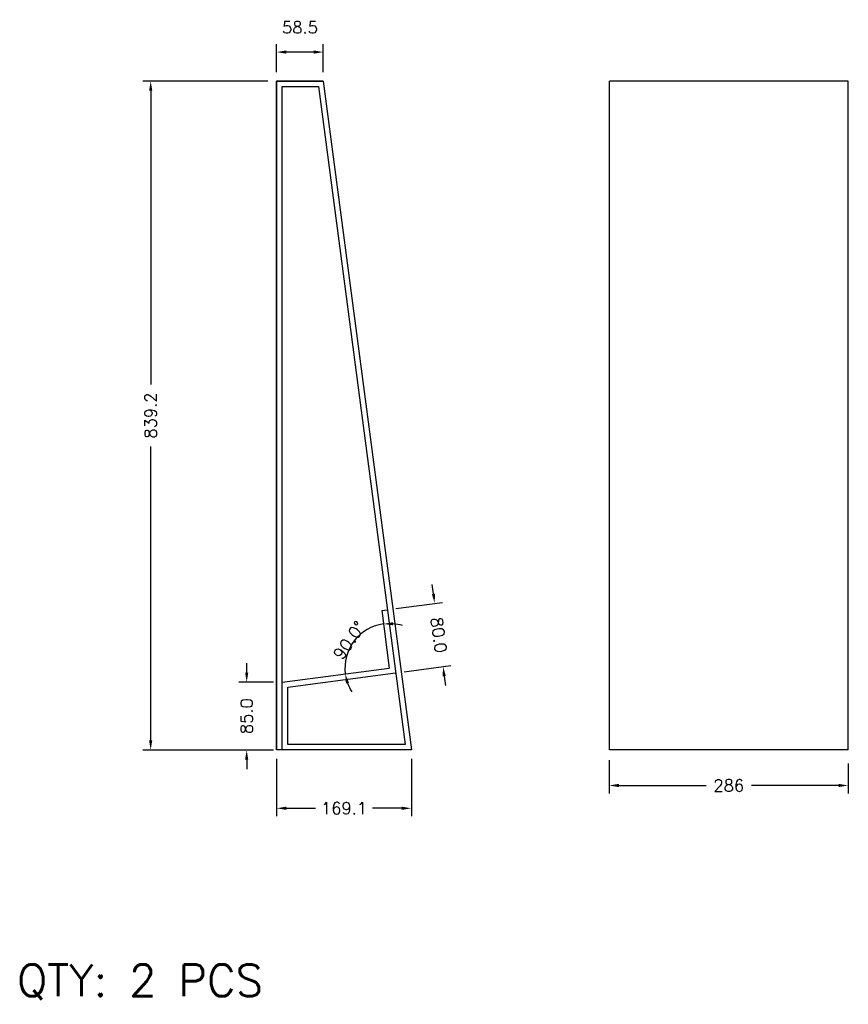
# Model space of a CAD drawing. Extents: x -11.5 to -1.1, y -85.6 to -73.2.
import ezdxf

# ---------------------------------------------------------------- set-up
doc = ezdxf.new("R2010")
doc.units = 0
doc.header["$LTSCALE"] = 1.28622
doc.header["$MEASUREMENT"] = 0
doc.layers.get('0').update_dxf_attribs({"linetype": 'CONTINUOUS'})
doc.layers.get('Defpoints').update_dxf_attribs({"linetype": 'CONTINUOUS'})
doc.styles.add('Roman', font='romans.shx', dxfattribs={"bigfont": 'hztxt.shx'})
doc.styles.get("Standard").update_dxf_attribs({"font": 'romans.shx'})
doc.dimstyles.get("Standard").update_dxf_attribs({"dimtxt": 0.15, "dimasz": 0.12, "dimexe": 0.1, "dimexo": 0.11, "dimgap": 0.09, "dimtad": 0, "dimdec": 1, "dimlfac": 100, "dimzin": 0, "dimdsep": 46, "dimtxsty": 'Standard', "dimcen": 0.11, "dimclrd": 5, "dimclre": 98, "dimclrt": 7, "dimadec": 1, "dimazin": 0, "dimtfac": 1, "dimtdec": 1, "dimtofl": 0, "dimtmove": 2, "dimatfit": 3, "dimfxl": 0, "dimtolj": 1, "dimtzin": 0, "dimarcsym": 0})

# ---------------------------------------------------------------- blocks, each defined once
blk = doc.blocks.new('*D2')
at = {"color": 98, "lineweight": -2}
for p, q in [((-8.402, -73.979), (-9.973, -73.979)), ((-8.402, -82.371), (-9.973, -82.371))]:
    blk.add_line(p, q, dxfattribs=at)
at = {"color": 5, "lineweight": -2}
for p, q in [((-9.873, -74.099), (-9.873, -77.785)), ((-9.873, -82.251), (-9.873, -78.565))]:
    blk.add_line(p, q, dxfattribs=at)
at = {"color": 5}
for points in [[(-9.893, -74.099), (-9.853, -74.099), (-9.873, -73.979)], [(-9.893, -82.251), (-9.853, -82.251), (-9.873, -82.371)]]:
    blk.add_solid(points, dxfattribs=at)
at = {"layer": 'Defpoints', "color": 0}
for p in [(-9.873, -73.979), (-8.292, -73.979), (-8.292, -82.371)]:
    blk.add_point(p, dxfattribs=at)
at = {"color": 7, "insert": (-9.873, -78.175), "char_height": 0.15, "attachment_point": 5, "rotation": 90}
blk.add_mtext('\\A1;839.2', dxfattribs=at)
blk = doc.blocks.new('*D0')
at = {"color": 98, "lineweight": -2}
for p, q in [((-4.116, -82.499), (-4.116, -82.916)), ((-1.116, -82.541), (-1.116, -82.916))]:
    blk.add_line(p, q, dxfattribs=at)
at = {"color": 5, "lineweight": -2}
for p, q in [((-3.996, -82.816), (-2.898, -82.816)), ((-1.236, -82.816), (-2.333, -82.816))]:
    blk.add_line(p, q, dxfattribs=at)
at = {"color": 5}
for points in [[(-3.996, -82.796), (-3.996, -82.836), (-4.116, -82.816)], [(-1.236, -82.796), (-1.236, -82.836), (-1.116, -82.816)]]:
    blk.add_solid(points, dxfattribs=at)
at = {"layer": 'Defpoints', "color": 0}
for p in [(-4.116, -82.389), (-1.116, -82.431), (-4.116, -82.816)]:
    blk.add_point(p, dxfattribs=at)
at = {"color": 7, "insert": (-2.616, -82.816), "char_height": 0.15, "attachment_point": 5}
blk.add_mtext('\\A1;286', dxfattribs=at)
blk = doc.blocks.new('*D5')
at = {"color": 5, "lineweight": -2}
for p, q in [((-6.324, -80.413), (-6.339, -80.294)), ((-6.188, -81.444), (-6.172, -81.563))]:
    blk.add_line(p, q, dxfattribs=at)
at = {"color": 98, "lineweight": -2}
for p, q in [((-6.794, -80.596), (-6.209, -80.519)), ((-6.69, -81.389), (-6.104, -81.312))]:
    blk.add_line(p, q, dxfattribs=at)
at = {"color": 5}
for points in [[(-6.304, -80.41), (-6.343, -80.416), (-6.308, -80.532)], [(-6.168, -81.441), (-6.208, -81.447), (-6.203, -81.325)]]:
    blk.add_solid(points, dxfattribs=at)
at = {"layer": 'Defpoints', "color": 0}
for p in [(-6.903, -80.61), (-6.203, -81.325), (-6.799, -81.404)]:
    blk.add_point(p, dxfattribs=at)
at = {"color": 7, "insert": (-6.256, -80.929), "char_height": 0.15, "attachment_point": 5, "rotation": 277.5089}
blk.add_mtext('\\A1;80.0', dxfattribs=at)
blk = doc.blocks.new('*D1')
at = {"color": 5, "lineweight": -2}
for p, q in [((-8.668, -81.401), (-8.668, -81.281)), ((-8.668, -82.491), (-8.668, -82.611))]:
    blk.add_line(p, q, dxfattribs=at)
at = {"color": 98, "lineweight": -2}
for p, q in [((-8.332, -81.521), (-8.768, -81.521)), ((-8.332, -82.371), (-8.768, -82.371))]:
    blk.add_line(p, q, dxfattribs=at)
at = {"color": 5}
for points in [[(-8.688, -81.401), (-8.648, -81.401), (-8.668, -81.521)], [(-8.688, -82.491), (-8.648, -82.491), (-8.668, -82.371)]]:
    blk.add_solid(points, dxfattribs=at)
at = {"layer": 'Defpoints', "color": 0}
for p in [(-8.222, -81.521), (-8.668, -82.371), (-8.222, -82.371)]:
    blk.add_point(p, dxfattribs=at)
at = {"color": 7, "insert": (-8.668, -81.946), "char_height": 0.15, "attachment_point": 5, "rotation": 90}
blk.add_mtext('\\A1;85.0', dxfattribs=at)
blk = doc.blocks.new('*D3')
at = {"color": 98, "lineweight": -2}
for p, q in [((-8.292, -82.481), (-8.292, -83.202)), ((-6.601, -82.481), (-6.601, -83.202))]:
    blk.add_line(p, q, dxfattribs=at)
at = {"color": 5, "lineweight": -2}
for p, q in [((-8.172, -83.102), (-7.804, -83.102)), ((-6.721, -83.102), (-7.088, -83.102))]:
    blk.add_line(p, q, dxfattribs=at)
at = {"color": 5}
for points in [[(-8.172, -83.082), (-8.172, -83.122), (-8.292, -83.102)], [(-6.721, -83.082), (-6.721, -83.122), (-6.601, -83.102)]]:
    blk.add_solid(points, dxfattribs=at)
at = {"layer": 'Defpoints', "color": 0}
for p in [(-8.292, -82.371), (-6.601, -82.371), (-6.601, -83.102)]:
    blk.add_point(p, dxfattribs=at)
at = {"color": 7, "insert": (-7.446, -83.102), "char_height": 0.15, "attachment_point": 5}
blk.add_mtext('\\A1;169.1', dxfattribs=at)
blk = doc.blocks.new('*D6')
at = {"color": 5, "lineweight": -2}
for start, end in [(97.5089, 187.5089), (72.8393, 85.1741), (199.8437, 212.1785)]:
    blk.add_arc((-6.877, -81.343), 0.558, start, end, dxfattribs=at)
at = {"color": 5}
for points in [[(-6.83, -80.807), (-6.831, -80.767), (-6.95, -80.79)], [(-7.422, -81.538), (-7.383, -81.528), (-7.431, -81.416)]]:
    blk.add_solid(points, dxfattribs=at)
at = {"layer": 'Defpoints', "color": 0}
for p in [(-6.973, -80.62), (-7.217, -80.9), (-6.877, -81.343), (-6.877, -81.343), (-8.222, -81.521)]:
    blk.add_point(p, dxfattribs=at)
at = {"color": 7, "insert": (-7.38, -80.995), "char_height": 0.15, "attachment_point": 5, "rotation": 55.269}
blk.add_mtext('\\A1;90.0°', dxfattribs=at)
blk = doc.blocks.new('*D4')
at = {"color": 98, "lineweight": -2}
for p, q in [((-8.292, -73.869), (-8.292, -73.515)), ((-7.707, -73.869), (-7.707, -73.515))]:
    blk.add_line(p, q, dxfattribs=at)
at = {"color": 5, "lineweight": -2}
blk.add_line((-7.827, -73.615), (-8.172, -73.615), dxfattribs=at)
at = {"color": 5}
for points in [[(-8.172, -73.595), (-8.172, -73.635), (-8.292, -73.615)], [(-7.827, -73.595), (-7.827, -73.635), (-7.707, -73.615)]]:
    blk.add_solid(points, dxfattribs=at)
at = {"layer": 'Defpoints', "color": 0}
for p in [(-8.292, -73.615), (-8.292, -73.979), (-7.707, -73.979)]:
    blk.add_point(p, dxfattribs=at)
at = {"color": 7, "insert": (-7.999, -73.305), "char_height": 0.15, "attachment_point": 5}
blk.add_mtext('\\A1;58.5', dxfattribs=at)

msp = doc.modelspace()

# ---------------------------------------------------------------- linework, layer by layer
for p, q in [((-8.2918, -73.9786), (-8.2918, -82.3706)), ((-7.7069, -73.9786), (-8.2918, -73.9786)), ((-7.7069, -73.9786), (-6.6007, -82.3706)), ((-4.1155, -82.3706), (-4.1155, -73.9786)), ((-1.1155, -73.9786), (-4.1155, -73.9786)), ((-1.1155, -82.3706), (-1.1155, -73.9786)), ((-8.2218, -82.3706), (-8.2218, -74.0486)), ((-8.2218, -74.0486), (-7.7682, -74.0486)), ((-7.7682, -74.0486), (-6.6805, -82.3006)), ((-6.9727, -80.6196), (-6.9033, -80.6105)), ((-6.9727, -80.6196), (-6.8773, -81.3434)), ((-8.2218, -81.5206), (-6.8773, -81.3434)), ((-8.1518, -81.582), (-6.7988, -81.4036)), ((-8.1518, -82.3006), (-8.1518, -81.582)), ((-6.6805, -82.3006), (-8.1518, -82.3006)), ((-1.1155, -82.3706), (-4.1155, -82.3706))]:
    msp.add_line(p, q)
msp.add_lwpolyline([(-6.6007, -82.3706), (-8.2918, -82.3706), (-8.2918, -73.9786), (-7.7069, -73.9786)])

# ---------------------------------------------------------------- texts
at = {"insert": (-11.5492, -85.061), "char_height": 0.4, "width": 14.0926, "attachment_point": 1, "style": 'Roman'}
msp.add_mtext('{\\fRomanS|b0|i0|c134|p2;QTY: 2 PCS}', dxfattribs=at)

# ---------------------------------------------------------------- dimensions: what is measured, and where the dimension line sits
for base, p1, p2, picture, middle in [((-8.2918, -73.6153), (-7.7069, -73.9786), (-8.2918, -73.9786), '*D4', (-7.9993, -73.3053)), ((-6.6007, -83.1024), (-8.2918, -82.3706), (-6.6007, -82.3706), '*D3', (-7.4463, -83.1024))]:
    dim = msp.add_linear_dim(base=base, p1=p1, p2=p2, dimstyle='Standard')
    dim.commit()
    dim.dimension.update_dxf_attribs({"geometry": picture, "text_midpoint": middle})
for base, p1, p2, picture, middle in [((-9.8727, -73.9786), (-8.2918, -82.3706), (-8.2918, -73.9786), '*D2', (-9.8727, -78.1746)), ((-8.6679, -82.3706), (-8.2218, -81.5206), (-8.2218, -82.3706), '*D1', (-8.6679, -81.9456))]:
    dim = msp.add_linear_dim(base=base, p1=p1, p2=p2, angle=90, dimstyle='Standard')
    dim.commit()
    dim.dimension.update_dxf_attribs({"geometry": picture, "text_midpoint": middle})
dim = msp.add_aligned_dim(p1=(-6.9033, -80.6105), p2=(-6.7988, -81.4036), distance=0.6005, dimstyle='Standard')
dim.commit()
dim.dimension.update_dxf_attribs({"geometry": '*D5', "text_midpoint": (-6.2557, -80.9286)})
dim = msp.add_angular_dim_2l(base=(-7.2174, -80.9003), line1=((-8.2218, -81.5206), (-6.8773, -81.3434)), line2=((-6.9727, -80.6196), (-6.8773, -81.3434)), dimstyle='Standard')
dim.commit()
dim.dimension.update_dxf_attribs({"geometry": '*D6', "text_midpoint": (-7.3801, -80.9948), "dimtype": 162})
at = {"color": 2}
dim = msp.add_linear_dim(base=(-4.1155, -82.8161), p1=(-1.1155, -82.4307), p2=(-4.1155, -82.3893), angle=180, text='286', dimstyle='Standard', dxfattribs=at)
dim.commit()
dim.dimension.update_dxf_attribs({"geometry": '*D0', "text_midpoint": (-2.6155, -82.8161)})

doc.saveas('drawing.dxf')
